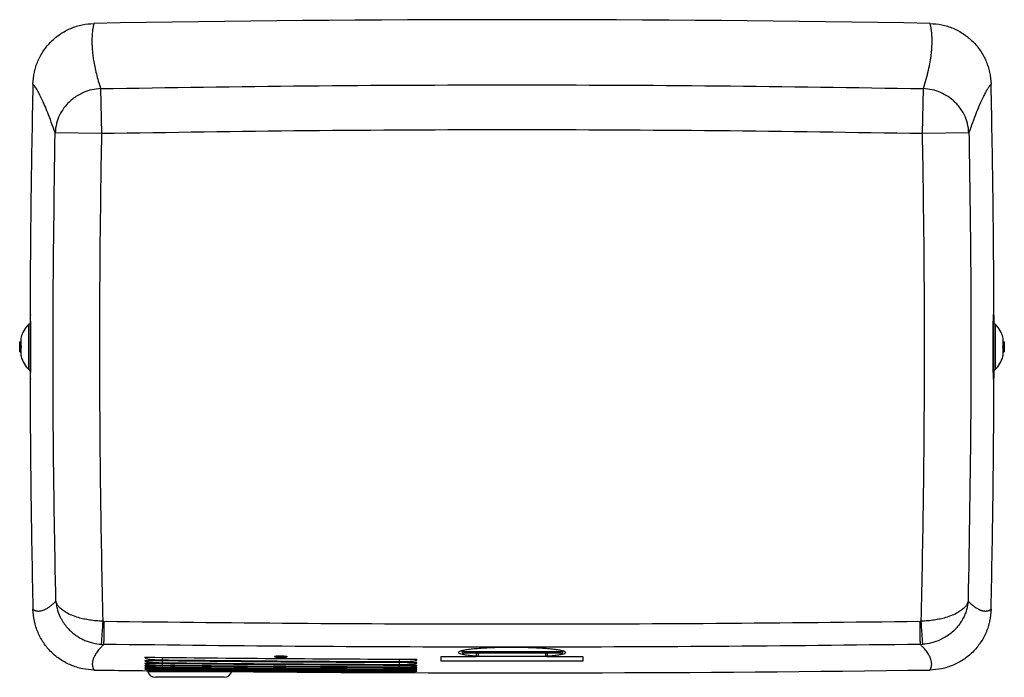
# Model space of a CAD drawing. Header units: millimetres. Extents: x 19 to 203, y 50 to 280.
# Tile 1 of 3: x 19 to 104, y 50 to 107. Entities that reach past the tile are written whole.
import ezdxf

# ---------------------------------------------------------------- set-up
doc = ezdxf.new("R2010")
doc.units = ezdxf.units.MM

msp = doc.modelspace()

# ---------------------------------------------------------------- linework, layer by layer
at = {"color": 7, "linetype": 'Continuous', "lineweight": 25}
for p, q in [((25.9848, 100.8516), (26.0554, 96.9879)), ((96.5505, 96.9879), (96.6211, 100.8516)), ((26.0554, 96.9879), (22.0739, 97.0614)), ((100.532, 97.0614), (96.5505, 96.9879)), ((19.8196, 76.733), (19.8196, 80.6358)), ((19.9811, 80.6844), (19.9372, 80.6844)), ((19.9372, 80.6844), (19.9372, 76.6844)), ((102.6687, 80.6844), (102.6249, 80.6844)), ((102.6687, 76.6844), (102.6687, 80.6844)), ((102.7864, 80.6358), (102.7864, 76.733)), ((19.1918, 79.5177), (19.1496, 79.5177)), ((19.0356, 78.7472), (19.0356, 78.6216)), ((19.1506, 79.1077), (19.06, 79.1077)), ((19.06, 78.2611), (19.06, 79.1077)), ((103.5459, 79.1077), (103.4566, 79.1077)), ((103.5459, 79.1077), (103.5459, 78.2611)), ((103.5704, 78.6216), (103.5704, 78.7472)), ((19.06, 78.2611), (19.1493, 78.2611)), ((103.4141, 77.8511), (103.4563, 77.8511)), ((103.4553, 78.2611), (103.5459, 78.2611)), ((19.954, 75.9209), (19.9565, 75.9115)), ((102.6519, 75.9206), (102.6494, 75.9115)), ((26.1661, 55.1332), (26.2679, 55.1319)), ((96.338, 55.1319), (96.4398, 55.1332)), ((26.0389, 53.151), (26.2416, 53.1422)), ((56.9988, 52.5946), (57, 52.547)), ((57, 52.547), (65.6746, 52.547)), ((96.3643, 53.1422), (96.567, 53.151)), ((29.7931, 52.0477), (29.7931, 52.0354)), ((29.7931, 52.0354), (29.8557, 52.037)), ((29.7931, 51.7747), (29.7931, 51.7637)), ((29.7931, 51.7637), (29.8491, 51.7649)), ((53.1337, 51.8501), (53.0148, 51.859)), ((53.1337, 51.58), (53.029, 51.5869)), ((53.1337, 51.8501), (53.1337, 51.8736)), ((53.1337, 51.58), (53.1337, 51.6007)), ((55.203, 52.0607), (55.203, 51.7408)), ((65.508, 52.3844), (57.1666, 52.3844)), ((58.2689, 52.1524), (58.2689, 52.3844)), ((58.4391, 52.1218), (58.4391, 52.3844)), ((64.1668, 52.3844), (64.1668, 52.1218)), ((64.337, 52.1524), (64.337, 52.3844)), ((67.403, 51.7408), (67.403, 52.0607)), ((29.7931, 51.5383), (29.7931, 51.5286)), ((29.7931, 51.3385), (29.7931, 51.3302)), ((29.7931, 51.1753), (29.7931, 51.1685)), ((29.7931, 51.0487), (29.7931, 51.0435)), ((30.0363, 50.8197), (37.2363, 50.8197)), ((30.9696, 50.8832), (30.9696, 50.8751)), ((31.0363, 50.8824), (31.0363, 50.8197)), ((32.9696, 50.8845), (32.9696, 50.8197)), ((33.303, 50.8197), (33.303, 50.881)), ((33.9696, 50.8748), (33.9696, 50.8197)), ((34.303, 50.8197), (34.303, 50.8707)), ((36.2363, 50.8285), (36.2363, 50.8197)), ((36.303, 50.8197), (36.303, 50.8279)), ((53.1337, 51.3466), (53.0434, 51.3517)), ((53.1337, 51.1497), (53.058, 51.1534)), ((53.1337, 50.9895), (53.0727, 50.9919)), ((53.1337, 51.3466), (53.1337, 51.3644)), ((53.1337, 51.1497), (53.1337, 51.1647)), ((53.1337, 50.9895), (53.1337, 51.0015)), ((53.1337, 50.8659), (53.1337, 50.875)), ((36.5908, 50.3197), (30.6818, 50.3197))]:
    msp.add_line(p, q, dxfattribs=at)
at = {"color": 7, "linetype": 'Continuous', "lineweight": 25, "flags": 128}
for points in [[(19.9628, 81.3919), (19.9614, 81.3993), (19.9565, 81.4573)], [(102.6432, 81.3919), (102.6445, 81.3993), (102.6494, 81.4573)], [(31.3033, 51.816), (31.3034, 51.8272), (31.3037, 51.8486), (31.304, 51.8799), (31.3045, 51.9207), (31.3051, 51.9705), (31.3056, 52.0209)], [(31.3034, 51.5713), (31.3036, 51.5817), (31.3038, 51.6023), (31.3041, 51.6328), (31.3046, 51.6728), (31.3051, 51.7219), (31.3054, 51.7467)], [(42.0172, 52.0846), (42.0194, 52.0858), (41.9829, 52.1002), (41.8882, 52.1133), (41.746, 52.1237), (41.5728, 52.1301), (41.3884, 52.1318), (41.2134, 52.1286), (41.0672, 52.1209), (40.966, 52.1096), (40.9212, 52.096), (40.9384, 52.0815), (41.0158, 52.0679), (41.0917, 52.0605), (41.0917, 52.0605)], [(51.6364, 51.6644), (51.6365, 51.6757), (51.6365, 51.6971), (51.6366, 51.7284), (51.6368, 51.7692), (51.637, 51.819), (51.6372, 51.8692)], [(51.6364, 51.4198), (51.6365, 51.4302), (51.6366, 51.4508), (51.6367, 51.4813), (51.6368, 51.5213), (51.637, 51.5704), (51.6371, 51.5952)], [(31.3036, 51.3632), (31.3037, 51.3727), (31.3039, 51.3925), (31.3042, 51.4222), (31.3047, 51.4615), (31.3052, 51.5099), (31.3052, 51.5107)], [(31.3037, 51.1917), (31.3038, 51.2004), (31.304, 51.2193), (31.3043, 51.2482), (31.3048, 51.2868), (31.305, 51.3129)], [(31.3038, 51.0568), (31.3039, 51.0646), (31.3041, 51.0827), (31.3044, 51.1109), (31.3048, 51.1486), (31.3049, 51.1536)], [(31.3039, 50.9585), (31.304, 50.9655), (31.3042, 50.9828), (31.3045, 51.0101), (31.3048, 51.033)], [(51.6365, 51.2118), (51.6365, 51.2213), (51.6366, 51.2411), (51.6367, 51.2708), (51.6368, 51.3101), (51.637, 51.3585), (51.637, 51.3592)], [(51.6365, 51.0403), (51.6366, 51.0491), (51.6366, 51.068), (51.6367, 51.0969), (51.6369, 51.1354), (51.637, 51.1615)], [(51.6366, 50.9055), (51.6366, 50.9133), (51.6367, 50.9315), (51.6368, 50.9596), (51.6369, 50.9973), (51.6369, 51.0023)], [(51.6366, 50.8072), (51.6366, 50.8142), (51.6367, 50.8315), (51.6368, 50.8588), (51.6369, 50.8818)]]:
    msp.add_lwpolyline(points, dxfattribs=at)
at = {"color": 7, "linetype": 'Continuous', "lineweight": 25}
for centre, radius, start, end in [((61.303, -1893.2286), 2000, 88.9717094, 91.0282906), ((1019.9202, 78.6844), 1000, 178.7077171, 179.8854474), ((-897.3142, 78.6844), 1000, 0.1145526, 1.2922829), ((21.7022, 78.7472), 2.6667, 134.910535, 163.195726), ((19.9372, 80.5177), 0.1667, 90, 134.910535), ((102.6687, 80.5177), 0.1667, 45.089465, 90), ((100.9037, 78.7472), 2.6667, 16.811201, 45.089465), ((21.7022, 78.7472), 2.6667, 172.229994, 180), ((21.7022, 78.6216), 2.6667, 180, 187.770006), ((100.9037, 78.7472), 2.6667, 0, 7.770006), ((100.9037, 78.6216), 2.6667, 352.229994, 0), ((21.7022, 78.6216), 2.6667, 196.811201, 225.089465), ((100.9037, 78.6216), 2.6667, 314.910535, 343.195726), ((19.9372, 76.8511), 0.1667, 225.089465, 270), ((1019.9202, 78.6844), 1000, 180.1145526, 181.2908644), ((-897.3142, 78.6844), 1000, 358.7091356, 359.8854474), ((102.6687, 76.8511), 0.1667, 270, 314.910535), ((57.1666, 52.5511), 0.1667, 181.406092, 270), ((65.508, 52.5511), 0.1667, 270, 358.593908), ((61.303, 2717.3692), 2666.6667, 269.2293034, 269.3482465), ((30.6818, 50.9864), 0.6667, 194.477512, 270), ((36.5908, 50.9864), 0.6667, 270, 345.522488), ((61.303, 2717.3692), 2666.6667, 269.4828497, 270.7706966)]:
    msp.add_arc(centre, radius, start, end, dxfattribs=at)
for points, knots in [([(20.1745, 101.2371), (20.2004, 101.5757), (20.2521, 102.2528), (20.576, 103.2265), (21.0616, 104.1271), (21.7181, 104.9155), (22.5082, 105.5698), (23.4113, 106.0536), (24.3892, 106.3757), (25.0702, 106.4247), (25.4108, 106.4493)], [0, 0, 0, 0, 0.1246055, 0.2491973, 0.3742978, 0.4994257, 0.6244411, 0.7494838, 0.8747214, 1, 1, 1, 1]), ([(25.4108, 106.4493), (25.4102, 106.4481), (25.409, 106.4455), (25.4006, 106.4227), (25.3876, 106.3791), (25.3708, 106.3123), (25.3516, 106.2235), (25.3305, 106.1157), (25.3083, 105.9846), (25.2863, 105.8192), (25.266, 105.6253), (25.2494, 105.4067), (25.2384, 105.1915), (25.2338, 104.9473), (25.2391, 104.632), (25.2614, 104.2325), (25.3056, 103.7801), (25.3739, 103.2846), (25.4729, 102.7395), (25.6095, 102.1362), (25.7748, 101.512), (25.9156, 101.0694), (25.9848, 100.8516)], [0, 0, 0, 0, 0.0327427, 0.0702674, 0.1125742, 0.1596633, 0.200017, 0.2433231, 0.2885694, 0.3307274, 0.3850601, 0.4324603, 0.4729283, 0.5115755, 0.5646092, 0.6291894, 0.6903378, 0.7480589, 0.8138484, 0.8778866, 0.9399331, 1, 1, 1, 1]), ([(96.6211, 100.8516), (96.7066, 101.1231), (96.8811, 101.6773), (97.0715, 102.4451), (97.2115, 103.1467), (97.2852, 103.6605), (97.3239, 104.02), (97.3452, 104.2703), (97.3602, 104.5143), (97.369, 104.7506), (97.3713, 104.9562), (97.369, 105.13), (97.3631, 105.2807), (97.3545, 105.4316), (97.3427, 105.5879), (97.3276, 105.7456), (97.3094, 105.9002), (97.2882, 106.0445), (97.2654, 106.1682), (97.2433, 106.2767), (97.2234, 106.3606), (97.2076, 106.4161), (97.1974, 106.4446), (97.1958, 106.4478), (97.1951, 106.4493)], [0, 0, 0, 0, 0.0752221, 0.1535302, 0.2349469, 0.3090078, 0.3428068, 0.3776822, 0.4136348, 0.4506652, 0.4887741, 0.5170083, 0.543823, 0.5741751, 0.6080645, 0.6454914, 0.6864559, 0.730958, 0.7768886, 0.8196671, 0.873468, 0.9214569, 0.9636342, 1, 1, 1, 1]), ([(97.1951, 106.4493), (97.5339, 106.425), (98.2113, 106.3763), (99.1864, 106.057), (100.0892, 105.5755), (100.8807, 104.9226), (101.5385, 104.1356), (102.0265, 103.2348), (102.3531, 102.2583), (102.4053, 101.5775), (102.4314, 101.2371)], [0, 0, 0, 0, 0.1246053, 0.2491969, 0.3742975, 0.4994255, 0.624441, 0.7494838, 0.8747213, 1, 1, 1, 1]), ([(22.0739, 97.0614), (21.9642, 97.3773), (21.7421, 98.0175), (21.4431, 98.7972), (21.1725, 99.4518), (20.9324, 99.9814), (20.7259, 100.3965), (20.5636, 100.6892), (20.4383, 100.894), (20.3435, 101.0352), (20.2702, 101.1326), (20.2172, 101.1942), (20.1816, 101.2308), (20.1769, 101.2349), (20.1745, 101.2371)], [0, 0, 0, 0, 0.0917397, 0.1858934, 0.2799374, 0.3714534, 0.4663248, 0.557635, 0.6295489, 0.7044886, 0.7768477, 0.8458046, 0.9201869, 1, 1, 1, 1]), ([(25.9848, 100.8516), (25.7356, 100.8287), (25.2371, 100.7828), (24.5976, 100.5698), (24.072, 100.3091), (23.6497, 100.0294), (23.2234, 99.6647), (22.806, 99.1885), (22.4349, 98.5743), (22.1575, 97.8538), (22.1024, 97.3316), (22.0739, 97.0614)], [0, 0, 0, 0, 0.124271, 0.2485693, 0.3318488, 0.4156344, 0.5001123, 0.6115234, 0.7317855, 0.8612201, 1, 1, 1, 1]), ([(25.9848, 100.8516), (31.8705, 100.944), (43.6425, 101.1287), (61.3025, 101.198), (78.9629, 101.1287), (90.7349, 100.944), (96.6211, 100.8516)], [0, 0, 0, 0, 0.2499895, 0.5, 0.7499895, 1, 1, 1, 1]), ([(100.532, 97.0614), (100.5036, 97.3316), (100.4486, 97.8537), (100.1985, 98.5019), (99.918, 98.9982), (99.6438, 99.3697), (99.2679, 99.7755), (98.7577, 100.1861), (98.0886, 100.5434), (97.3689, 100.7827), (96.8704, 100.8287), (96.6211, 100.8516)], [0, 0, 0, 0, 0.1387702, 0.2682055, 0.3494518, 0.4267037, 0.5000753, 0.6264076, 0.7514028, 0.8757108, 1, 1, 1, 1]), ([(102.4314, 101.2371), (102.4296, 101.2355), (102.4262, 101.2324), (102.3995, 101.2055), (102.3606, 101.1621), (102.3073, 101.0958), (102.2314, 100.9904), (102.1256, 100.8281), (101.9869, 100.5924), (101.8197, 100.2784), (101.6208, 99.8684), (101.3891, 99.3478), (101.1299, 98.7131), (100.8449, 97.9641), (100.6355, 97.3599), (100.532, 97.0614)], [0, 0, 0, 0, 0.0685935, 0.133217, 0.1938736, 0.2507381, 0.3165175, 0.3993054, 0.4783154, 0.5611197, 0.649747, 0.7354168, 0.8249887, 0.9135617, 1, 1, 1, 1]), ([(96.5505, 96.9879), (90.6765, 97.0799), (78.9281, 97.264), (61.3035, 97.3331), (43.6783, 97.264), (31.9299, 97.0799), (26.0554, 96.9879)], [0, 0, 0, 0, 0.2499896, 0.5, 0.7499896, 1, 1, 1, 1]), ([(22.1435, 56.8582), (22.0919, 59.5244), (21.9363, 67.5565), (21.8536, 80.9592), (22.0004, 91.6935), (22.0739, 97.0614)], [0, 0, 0, 0, 0.1989788, 0.599437, 1, 1, 1, 1]), ([(26.0554, 96.9879), (26.0016, 93.5011), (25.8938, 86.5276), (25.8742, 76.0643), (25.9491, 65.5998), (26.0938, 58.6238), (26.1661, 55.1358)], [0, 0, 0, 0, 0.2499443, 0.4998886, 0.7499443, 1, 1, 1, 1]), ([(96.4398, 55.1358), (96.5121, 58.6222), (96.6567, 65.5951), (96.7318, 76.0581), (96.7121, 86.5229), (96.6044, 93.4996), (96.5505, 96.9879)], [0, 0, 0, 0, 0.2499443, 0.4998886, 0.7499443, 1, 1, 1, 1]), ([(100.532, 97.0614), (100.5745, 94.3951), (100.7022, 86.3625), (100.7385, 72.9596), (100.5544, 62.2258), (100.4624, 56.8582)], [0, 0, 0, 0, 0.1989788, 0.599437, 1, 1, 1, 1]), ([(19.954, 81.4444), (19.9529, 81.4389), (19.9498, 81.4249), (19.9454, 81.3152), (19.9409, 81.1238), (19.9375, 80.911), (19.9359, 80.7424), (19.9353, 80.6837)], [0, 0, 0, 0, 0.1556246, 0.3945821, 0.6335085, 0.8724348, 1, 1, 1, 1]), ([(19.9565, 81.4573), (19.9563, 81.4576), (19.9555, 81.4591), (19.9547, 81.4508), (19.954, 81.4444)], [0, 0, 0, 0, 0.21711214, 1, 1, 1, 1]), ([(19.9575, 75.9205), (19.9591, 75.9296), (19.9625, 75.95), (19.968, 76.0739), (19.9737, 76.2728), (19.979, 76.5409), (19.9838, 76.8705), (19.9879, 77.2506), (19.991, 77.6723), (19.993, 78.1223), (19.9939, 78.5886), (19.9935, 79.0578), (19.992, 79.5163), (19.9893, 79.9516), (19.9856, 80.3502), (19.9811, 80.7024), (19.9759, 80.9958), (19.9703, 81.2253), (19.9645, 81.3791), (19.9602, 81.4427), (19.958, 81.451), (19.9576, 81.4524)], [0, 0, 0, 0, 0.0452149, 0.1006781, 0.1561358, 0.2115936, 0.2670608, 0.3225281, 0.3780277, 0.4335275, 0.4890674, 0.5446073, 0.6001712, 0.6557351, 0.7112921, 0.766849, 0.8223738, 0.8778984, 0.9333861, 0.9888738, 1, 1, 1, 1]), ([(102.6484, 75.9206), (102.6468, 75.9297), (102.6434, 75.9501), (102.6379, 76.0739), (102.6322, 76.2728), (102.6269, 76.5409), (102.6221, 76.8705), (102.618, 77.2506), (102.6149, 77.6723), (102.6129, 78.1223), (102.612, 78.5886), (102.6124, 79.0578), (102.614, 79.5163), (102.6166, 79.9516), (102.6203, 80.3502), (102.6249, 80.7024), (102.63, 80.9958), (102.6356, 81.2253), (102.6414, 81.3791), (102.6457, 81.4427), (102.648, 81.4511), (102.6483, 81.4525)], [0, 0, 0, 0, 0.04508567, 0.10054882, 0.15600657, 0.21146438, 0.26693157, 0.32239887, 0.37789854, 0.4333983, 0.48893821, 0.54447813, 0.6000421, 0.65560599, 0.71116304, 0.76671998, 0.82224471, 0.87776937, 0.93325707, 0.98874477, 1, 1, 1, 1]), ([(102.6494, 81.4573), (102.6496, 81.4576), (102.6505, 81.4591), (102.6513, 81.4508), (102.6519, 81.4444)], [0, 0, 0, 0, 0.2171832, 1, 1, 1, 1]), ([(102.6519, 81.4444), (102.6531, 81.4389), (102.6561, 81.4249), (102.6605, 81.3152), (102.665, 81.1238), (102.6684, 80.9109), (102.67, 80.742), (102.6706, 80.6831)], [0, 0, 0, 0, 0.1555798, 0.394415, 0.6332192, 0.8720232, 1, 1, 1, 1]), ([(19.1918, 78.6844), (19.1708, 78.8211), (19.128, 79.0988), (19.1703, 79.3766), (19.1918, 79.5177)], [0, 0, 0, 0, 0.4921475, 1, 1, 1, 1]), ([(103.4565, 79.5177), (103.4565, 79.5177), (103.4708, 79.5177), (103.4424, 79.5177), (103.4141, 79.5177)], [0, 0, 0, 0, 0.0031689, 1, 1, 1, 1]), ([(103.4141, 79.5177), (103.4351, 79.3811), (103.4779, 79.1033), (103.4356, 78.8255), (103.4141, 78.6844)], [0, 0, 0, 0, 0.4921475, 1, 1, 1, 1]), ([(19.1918, 77.8511), (19.1708, 77.9878), (19.128, 78.2655), (19.1703, 78.5433), (19.1918, 78.6844)], [0, 0, 0, 0, 0.49214746, 1, 1, 1, 1]), ([(103.4141, 78.6844), (103.4351, 78.5477), (103.4779, 78.27), (103.4356, 77.9922), (103.4141, 77.8511)], [0, 0, 0, 0, 0.4921475, 1, 1, 1, 1]), ([(19.1494, 77.8511), (19.1494, 77.8511), (19.1351, 77.8511), (19.1635, 77.8511), (19.1918, 77.8511)], [0, 0, 0, 0, 0.0031689, 1, 1, 1, 1]), ([(19.9352, 76.6857), (19.9362, 76.5928), (19.9384, 76.3956), (19.9424, 76.1696), (19.9471, 76.0065), (19.951, 75.9283), (19.9534, 75.9223), (19.954, 75.9209)], [0, 0, 0, 0, 0.2127406, 0.4511581, 0.68954, 0.927922, 1, 1, 1, 1]), ([(102.6707, 76.6851), (102.6697, 76.5923), (102.6676, 76.3954), (102.6636, 76.1696), (102.6588, 76.0064), (102.6549, 75.9281), (102.6524, 75.9221), (102.6519, 75.9206)], [0, 0, 0, 0, 0.2117405, 0.4496346, 0.6874931, 0.9253517, 1, 1, 1, 1]), ([(20.174, 56.1565), (20.1743, 56.1561), (20.1749, 56.1551), (20.1807, 56.1489), (20.192, 56.1393), (20.211, 56.1258), (20.2397, 56.1085), (20.2797, 56.0878), (20.3301, 56.065), (20.392, 56.0444), (20.4623, 56.0271), (20.5396, 56.0145), (20.617, 56.0077), (20.7048, 56.0082), (20.8171, 56.0202), (20.958, 56.0511), (21.1175, 56.1054), (21.2909, 56.1846), (21.4806, 56.296), (21.6903, 56.4472), (21.9096, 56.6296), (22.0661, 56.7825), (22.1435, 56.8582)], [0, 0, 0, 0, 0.0274807, 0.0593071, 0.0954795, 0.135998, 0.1808625, 0.2300732, 0.2810873, 0.3282446, 0.3820454, 0.4297393, 0.4713265, 0.5114348, 0.5645256, 0.62921, 0.690498, 0.7483948, 0.8130131, 0.8765839, 0.9389086, 1, 1, 1, 1]), ([(22.1435, 56.8582), (22.1436, 56.8573), (22.1438, 56.8547), (22.1444, 56.8463), (22.1468, 56.8174), (22.1569, 56.7082), (22.1896, 56.467), (22.284, 56.0516), (22.4378, 55.6416), (22.6125, 55.3004), (22.7461, 55.0774), (22.8861, 54.8742), (23.0289, 54.691), (23.1715, 54.5273), (23.3584, 54.3334), (23.5995, 54.1159), (23.9053, 53.887), (24.2196, 53.6922), (24.5532, 53.5222), (24.9075, 53.3797), (25.4023, 53.2268), (25.7859, 53.1811), (26.0389, 53.151)], [0, 0, 0, 0, 0.0004909, 0.0014314, 0.0046647, 0.0165747, 0.0626514, 0.1398535, 0.2504024, 0.2989605, 0.3449381, 0.3881853, 0.4285805, 0.4660294, 0.5004634, 0.5668186, 0.6306306, 0.6917163, 0.7499465, 0.814252, 0.8775101, 1, 1, 1, 1]), ([(26.1661, 55.1358), (25.9762, 55.1432), (25.5963, 55.1581), (25.0508, 55.2241), (24.5407, 55.318), (24.0174, 55.4513), (23.4979, 55.634), (23.0353, 55.8595), (22.6775, 56.0992), (22.42, 56.3371), (22.2705, 56.5418), (22.1989, 56.6864), (22.1699, 56.7641), (22.1568, 56.8065), (22.1505, 56.8298), (22.1472, 56.8425), (22.1455, 56.8495), (22.1447, 56.8528), (22.1443, 56.8542), (22.144, 56.8554), (22.1438, 56.8569), (22.1435, 56.8582)], [0, 0, 0, 0, 0.0916614, 0.1833368, 0.2700575, 0.3567959, 0.4741809, 0.5916202, 0.6940902, 0.7965796, 0.8908644, 0.9404707, 0.9673745, 0.9820919, 0.9901631, 0.9945917, 0.9970198, 0.9983472, 0.9987067, 0.9988194, 1, 1, 1, 1]), ([(100.4624, 56.8582), (100.4622, 56.8569), (100.4619, 56.8554), (100.4616, 56.8542), (100.4612, 56.8528), (100.4604, 56.8495), (100.4587, 56.8425), (100.4554, 56.8298), (100.4491, 56.8065), (100.436, 56.7641), (100.407, 56.6864), (100.3354, 56.5418), (100.1859, 56.3371), (99.9285, 56.0992), (99.5706, 55.8595), (99.1081, 55.634), (98.5885, 55.4513), (98.0652, 55.318), (97.5552, 55.2241), (97.0097, 55.1581), (96.6297, 55.1432), (96.4398, 55.1358)], [0, 0, 0, 0, 0.0011804, 0.0012931, 0.0016526, 0.00298, 0.0054081, 0.0098367, 0.0179079, 0.0326253, 0.0595291, 0.1091354, 0.2034202, 0.3059096, 0.4083796, 0.525819, 0.643204, 0.7299425, 0.8166631, 0.9083386, 1, 1, 1, 1]), ([(100.4624, 56.8582), (100.4623, 56.8573), (100.4617, 56.8488), (100.4593, 56.8193), (100.449, 56.7079), (100.4284, 56.5561), (100.3927, 56.3683), (100.3524, 56.1967), (100.2952, 55.9984), (100.2161, 55.774), (100.0969, 55.4958), (99.9326, 55.188), (99.7252, 54.8765), (99.5111, 54.6096), (99.2447, 54.3261), (98.9112, 54.0344), (98.4969, 53.7515), (97.9764, 53.4785), (97.3351, 53.2442), (96.8197, 53.1816), (96.567, 53.151)], [0, 0, 0, 0, 0.0004835, 0.0046457, 0.0165649, 0.0627469, 0.089858, 0.122107, 0.1596471, 0.2026322, 0.2512042, 0.3229253, 0.3887048, 0.4481112, 0.5008491, 0.5887355, 0.671994, 0.7502543, 0.877573, 1, 1, 1, 1]), ([(100.4624, 56.8582), (100.5588, 56.7648), (100.7541, 56.5756), (101.0227, 56.3648), (101.2672, 56.2078), (101.4466, 56.1232), (101.573, 56.0764), (101.6612, 56.0496), (101.7473, 56.0293), (101.8307, 56.0155), (101.9039, 56.0088), (101.9666, 56.0076), (102.0247, 56.0106), (102.0855, 56.0174), (102.15, 56.0287), (102.2137, 56.0445), (102.2742, 56.0643), (102.327, 56.0881), (102.3705, 56.1108), (102.4017, 56.1302), (102.4209, 56.1448), (102.4304, 56.1544), (102.4315, 56.1558), (102.432, 56.1565)], [0, 0, 0, 0, 0.0763832, 0.1546934, 0.2349553, 0.3088434, 0.342724, 0.3776706, 0.4136841, 0.4507652, 0.4889147, 0.518149, 0.5460105, 0.5824547, 0.6231414, 0.6680705, 0.7172424, 0.7706254, 0.8220094, 0.8764453, 0.9242555, 0.9654404, 1, 1, 1, 1]), ([(25.4342, 50.9438), (25.0943, 50.9667), (24.4145, 51.0125), (23.4351, 51.3295), (22.5281, 51.8096), (21.7329, 52.4624), (21.0716, 53.2504), (20.581, 54.1531), (20.2526, 55.1322), (20.2002, 55.815), (20.174, 56.1565)], [0, 0, 0, 0, 0.1246438, 0.2492739, 0.3743543, 0.499462, 0.6244553, 0.7494756, 0.8747174, 1, 1, 1, 1]), ([(102.432, 56.1565), (102.406, 55.8168), (102.3539, 55.1374), (102.0281, 54.161), (101.5398, 53.2584), (100.8798, 52.4691), (100.0858, 51.8151), (99.1787, 51.3326), (98.1966, 51.0131), (97.5134, 50.9669), (97.1717, 50.9438)], [0, 0, 0, 0, 0.1246438, 0.2492739, 0.3743543, 0.499462, 0.6244553, 0.7494756, 0.8747174, 1, 1, 1, 1]), ([(26.2679, 55.1319), (32.1068, 55.0657), (43.7847, 54.9335), (61.3027, 54.8838), (78.8209, 54.9334), (90.4989, 55.0657), (96.338, 55.1319)], [0, 0, 0, 0, 0.2499945, 0.5, 0.7499945, 1, 1, 1, 1]), ([(26.2416, 53.1422), (26.1748, 53.0726), (26.047, 52.9396), (25.8832, 52.7591), (25.7457, 52.5919), (25.6294, 52.4315), (25.5303, 52.2764), (25.4513, 52.1324), (25.3943, 52.0081), (25.3523, 51.8989), (25.3211, 51.8004), (25.2972, 51.7044), (25.2808, 51.6115), (25.2724, 51.5299), (25.2704, 51.46), (25.273, 51.3989), (25.279, 51.3386), (25.2886, 51.2772), (25.3017, 51.2162), (25.3184, 51.157), (25.3387, 51.1012), (25.3617, 51.0527), (25.3842, 51.0098), (25.4048, 50.977), (25.4211, 50.9559), (25.4318, 50.9454), (25.4335, 50.9443), (25.4342, 50.9438)], [0, 0, 0, 0, 0.0487099, 0.0931407, 0.1343253, 0.1783864, 0.2235921, 0.2672992, 0.3088955, 0.3427823, 0.3777297, 0.4137388, 0.4508105, 0.4889458, 0.5182964, 0.546284, 0.577334, 0.6114465, 0.6486218, 0.6888598, 0.7321606, 0.7784113, 0.8223325, 0.876887, 0.924683, 0.9657206, 1, 1, 1, 1]), ([(96.3643, 53.1422), (90.5211, 53.076), (78.8343, 52.9436), (61.3032, 52.8939), (43.7718, 52.9436), (32.0851, 53.076), (26.2416, 53.1422)], [0, 0, 0, 0, 0.2499945, 0.5, 0.7499945, 1, 1, 1, 1]), ([(64.337, 52.1524), (64.5232, 52.1675), (64.8956, 52.1975), (65.3299, 52.2525), (65.6535, 52.3132), (65.8545, 52.379), (65.9239, 52.4479), (65.8643, 52.5182), (65.6718, 52.5878), (65.3566, 52.6545), (64.9228, 52.7161), (64.3878, 52.7707), (63.763, 52.8162), (63.0705, 52.8512), (62.3275, 52.8743), (61.5577, 52.8851), (60.7815, 52.8827), (60.0209, 52.8679), (59.2977, 52.8406), (58.6296, 52.8024), (58.0381, 52.7541), (57.5357, 52.6976), (57.1415, 52.6346), (56.862, 52.5671), (56.711, 52.4972), (56.688, 52.427), (56.7997, 52.3587), (57.0374, 52.2939), (57.401, 52.2348), (57.8202, 52.1875), (58.1393, 52.1626), (58.2689, 52.1524)], [0, 0, 0, 0, 0.0348662, 0.0697331, 0.1045972, 0.1394618, 0.1744112, 0.2093607, 0.2443817, 0.2794024, 0.314407, 0.349411, 0.3843055, 0.4191993, 0.4539361, 0.4886726, 0.5232848, 0.5578972, 0.5924855, 0.6270745, 0.6617522, 0.6964306, 0.7312614, 0.7660927, 0.8010609, 0.836029, 0.8710552, 0.9060809, 0.941069, 0.9760564, 1, 1, 1, 1]), ([(97.1717, 50.9438), (97.1723, 50.9442), (97.1737, 50.9451), (97.1824, 50.9534), (97.1958, 50.9699), (97.2132, 50.9957), (97.2331, 51.0309), (97.2545, 51.0735), (97.2764, 51.1246), (97.2971, 51.188), (97.3152, 51.2629), (97.3287, 51.3488), (97.3357, 51.4351), (97.3342, 51.5329), (97.3176, 51.6733), (97.27, 51.865), (97.1709, 52.1096), (97.0384, 52.3415), (96.8908, 52.552), (96.7473, 52.7313), (96.5729, 52.9249), (96.4361, 53.0674), (96.3643, 53.1422)], [0, 0, 0, 0, 0.0308108, 0.0671823, 0.1091148, 0.1566084, 0.1978262, 0.2424772, 0.2867924, 0.327967, 0.3816869, 0.4294061, 0.471125, 0.5114053, 0.564478, 0.648309, 0.7263722, 0.8071982, 0.8551517, 0.9001138, 0.9475568, 1, 1, 1, 1]), ([(29.7931, 52.0477), (30.0742, 52.0444), (37.5772, 51.9563), (45.3575, 51.8983), (52.8568, 51.8745), (53.1337, 51.8736)], [0, 0, 0, 0, 0.0361236, 0.9644099, 1, 1, 1, 1]), ([(29.7931, 52.0354), (29.7932, 52.0288), (29.7935, 52.0045), (29.8036, 51.9633), (29.9147, 51.9131), (30.1687, 51.8716), (30.5153, 51.8426), (30.8867, 51.8236), (31.1644, 51.8185), (31.3033, 51.816)], [0, 0, 0, 0, 0.0748763, 0.2747512, 0.4734289, 0.6553306, 0.7741112, 0.8869385, 1, 1, 1, 1]), ([(29.7931, 51.7747), (30.0742, 51.7714), (37.5772, 51.6834), (45.3575, 51.6254), (52.8568, 51.6016), (53.1337, 51.6007)], [0, 0, 0, 0, 0.0361236, 0.9644099, 1, 1, 1, 1]), ([(29.7931, 51.7637), (29.7932, 51.758), (29.7935, 51.7368), (29.8036, 51.701), (29.9147, 51.6573), (30.1687, 51.621), (30.5153, 51.5954), (30.8868, 51.5785), (31.1645, 51.5737), (31.3034, 51.5713)], [0, 0, 0, 0, 0.0740762, 0.2740431, 0.4728131, 0.6549002, 0.7738268, 0.8867962, 1, 1, 1, 1]), ([(31.3033, 51.816), (34.0818, 51.7869), (40.8594, 51.7157), (47.6372, 51.6835), (51.6364, 51.6644)], [0, 0, 0, 0, 0.4099574, 1, 1, 1, 1]), ([(31.3034, 51.5713), (34.0819, 51.5422), (40.8595, 51.4711), (47.6373, 51.4388), (51.6364, 51.4198)], [0, 0, 0, 0, 0.4099591, 1, 1, 1, 1]), ([(41.0917, 52.0605), (41.1407, 52.0573), (41.2387, 52.0507), (41.4232, 52.0459), (41.6101, 52.0457), (41.7806, 52.0503), (41.9203, 52.0591), (41.9692, 52.0675), (41.9937, 52.0718)], [0, 0, 0, 0, 0.16683253, 0.33367822, 0.50022531, 0.66659422, 0.83309967, 1, 1, 1, 1]), ([(51.6364, 51.6644), (51.6554, 51.6644), (51.8216, 51.6639), (52.1341, 51.668), (52.5366, 51.6848), (52.8457, 51.7124), (53.0519, 51.7514), (53.1335, 51.7977), (53.1336, 51.8326), (53.1337, 51.8501)], [0, 0, 0, 0, 0.0161985, 0.1421263, 0.2676066, 0.4259425, 0.5833066, 0.7911318, 1, 1, 1, 1]), ([(51.6364, 51.4198), (51.6547, 51.4198), (51.8201, 51.4193), (52.1319, 51.4226), (52.5346, 51.4368), (52.8441, 51.4604), (53.0512, 51.4941), (53.1334, 51.5343), (53.1336, 51.5648), (53.1337, 51.58)], [0, 0, 0, 0, 0.0156051, 0.1415326, 0.267015, 0.4252558, 0.5825269, 0.7907357, 1, 1, 1, 1]), ([(55.5363, 52.0864), (55.4989, 52.0862), (55.4242, 52.0857), (55.3245, 52.0814), (55.2491, 52.0749), (55.2088, 52.0676), (55.2046, 52.0627), (55.203, 52.0607)], [0, 0, 0, 0, 0.2137157, 0.4275477, 0.6416634, 0.8564089, 1, 1, 1, 1]), ([(57.9391, 52.0822), (57.5387, 52.0828), (56.7378, 52.0839), (55.9368, 52.0855), (55.5363, 52.0864)], [0, 0, 0, 0, 0.4999161, 1, 1, 1, 1]), ([(58.2689, 52.1524), (58.3075, 52.149), (58.3849, 52.1422), (58.4405, 52.1289), (58.4421, 52.1151), (58.386, 52.1021), (58.2794, 52.0914), (58.1345, 52.0843), (58.0136, 52.0822), (57.9484, 52.0822), (57.9391, 52.0822)], [0, 0, 0, 0, 0.1394658, 0.2790023, 0.4188084, 0.5587533, 0.6985415, 0.8379509, 0.9769276, 1, 1, 1, 1]), ([(64.6668, 52.0822), (64.6108, 52.0826), (64.4986, 52.0833), (64.3493, 52.09), (64.2355, 52.1), (64.17, 52.1126), (64.1605, 52.1264), (64.2083, 52.1398), (64.2807, 52.1482), (64.3296, 52.1519), (64.337, 52.1524)], [0, 0, 0, 0, 0.1386507, 0.2773494, 0.4162369, 0.55554, 0.6952498, 0.8351799, 0.9750417, 1, 1, 1, 1]), ([(67.0696, 52.0864), (66.6691, 52.0855), (65.8682, 52.0839), (65.0672, 52.0828), (64.6668, 52.0822)], [0, 0, 0, 0, 0.5000839, 1, 1, 1, 1]), ([(67.403, 52.0607), (67.3993, 52.0637), (67.3919, 52.0696), (67.3342, 52.0774), (67.2493, 52.0832), (67.1556, 52.0861), (67.0939, 52.0863), (67.0696, 52.0864)], [0, 0, 0, 0, 0.2153906, 0.4309186, 0.6461263, 0.8606868, 1, 1, 1, 1]), ([(29.7931, 51.5383), (30.0742, 51.535), (37.5772, 51.447), (45.3575, 51.3891), (52.8568, 51.3653), (53.1337, 51.3644)], [0, 0, 0, 0, 0.0361236, 0.9644099, 1, 1, 1, 1]), ([(29.7931, 51.5286), (29.7932, 51.5238), (29.7935, 51.5058), (29.8036, 51.4754), (29.9147, 51.4381), (30.1687, 51.407), (30.5154, 51.3849), (30.8869, 51.37), (31.1646, 51.3655), (31.3036, 51.3632)], [0, 0, 0, 0, 0.0732134, 0.2732828, 0.4721551, 0.6544408, 0.7735234, 0.8866445, 1, 1, 1, 1]), ([(29.7931, 51.3385), (30.0742, 51.3352), (37.5772, 51.2473), (45.3575, 51.1893), (52.8568, 51.1656), (53.1337, 51.1647)], [0, 0, 0, 0, 0.0361236, 0.9644099, 1, 1, 1, 1]), ([(29.7931, 51.3302), (29.7932, 51.3263), (29.7935, 51.3114), (29.8036, 51.2863), (29.9147, 51.2555), (30.1687, 51.2297), (30.5154, 51.2109), (30.887, 51.1981), (31.1647, 51.1938), (31.3037, 51.1917)], [0, 0, 0, 0, 0.0722954, 0.2724761, 0.4714597, 0.6539555, 0.7732029, 0.8864842, 1, 1, 1, 1]), ([(29.7931, 51.1753), (30.0742, 51.172), (37.5772, 51.0841), (45.3575, 51.0262), (52.8568, 51.0024), (53.1337, 51.0015)], [0, 0, 0, 0, 0.0361236, 0.9644099, 1, 1, 1, 1]), ([(29.7931, 51.1685), (29.7932, 51.1654), (29.7935, 51.1536), (29.8037, 51.1339), (29.9147, 51.1095), (30.1687, 51.0889), (30.5154, 51.0736), (30.8871, 51.0628), (31.1648, 51.0588), (31.3038, 51.0568)], [0, 0, 0, 0, 0.0713294, 0.2716288, 0.4707312, 0.6534472, 0.7728673, 0.8863163, 1, 1, 1, 1]), ([(29.7931, 51.0487), (30.0742, 51.0454), (37.5772, 50.9575), (45.3575, 50.8996), (52.8568, 50.8759), (53.1337, 50.875)], [0, 0, 0, 0, 0.0361236, 0.9644099, 1, 1, 1, 1]), ([(29.7931, 51.0435), (29.7932, 51.0412), (29.7936, 51.0325), (29.8037, 51.018), (29.9148, 51.0001), (30.1687, 50.9847), (30.5154, 50.9728), (30.8871, 50.9641), (31.1649, 50.9603), (31.3039, 50.9585)], [0, 0, 0, 0, 0.070322, 0.2707464, 0.4699736, 0.6529186, 0.7725183, 0.8861418, 1, 1, 1, 1]), ([(36.303, 50.8279), (36.2955, 50.8289), (36.2806, 50.831), (36.1639, 50.8354), (35.9797, 50.8407), (35.7287, 50.8467), (35.4176, 50.8531), (35.0568, 50.8596), (34.6548, 50.866), (34.2246, 50.8719), (33.7772, 50.8773), (33.326, 50.8818), (32.8837, 50.8854), (32.4624, 50.888), (32.0752, 50.8895), (31.7313, 50.8902), (31.4427, 50.8899), (31.2148, 50.8889), (31.0581, 50.8872), (30.9801, 50.8852), (30.9725, 50.8838), (30.9696, 50.8832)], [0, 0, 0, 0, 0.0536871, 0.1073742, 0.1610649, 0.2147557, 0.2684519, 0.3221481, 0.375849, 0.4295499, 0.4832494, 0.5369489, 0.5906427, 0.6443365, 0.6980249, 0.7517133, 0.8053996, 0.8590859, 0.9127733, 0.9664607, 1, 1, 1, 1]), ([(31.3036, 51.3632), (34.0821, 51.3341), (40.8595, 51.263), (47.6373, 51.2308), (51.6365, 51.2118)], [0, 0, 0, 0, 0.4099608, 1, 1, 1, 1]), ([(31.3037, 51.1917), (34.0822, 51.1626), (40.8596, 51.0916), (47.6374, 51.0594), (51.6365, 51.0403)], [0, 0, 0, 0, 0.4099624, 1, 1, 1, 1]), ([(31.3038, 51.0568), (34.0823, 51.0277), (40.8597, 50.9567), (47.6375, 50.9245), (51.6366, 50.9055)], [0, 0, 0, 0, 0.4099641, 1, 1, 1, 1]), ([(31.3039, 50.9585), (34.0824, 50.9294), (40.8598, 50.8584), (47.6375, 50.8262), (51.6366, 50.8072)], [0, 0, 0, 0, 0.4099657, 1, 1, 1, 1]), ([(40.9223, 50.828), (40.9346, 50.827), (40.9592, 50.825), (41.0551, 50.8224), (41.1348, 50.8209), (41.1655, 50.8204)], [0, 0, 0, 0, 0.3807798, 0.7615886, 1, 1, 1, 1]), ([(41.1655, 50.8204), (41.2204, 50.8195), (41.3302, 50.8179), (41.5198, 50.8163), (41.7013, 50.8156), (41.8573, 50.816), (41.9694, 50.8173), (42.0252, 50.8195), (42.0184, 50.8223), (41.9498, 50.8255), (41.827, 50.8287), (41.6638, 50.8314), (41.4788, 50.8333), (41.2929, 50.8342), (41.1263, 50.834), (41.0007, 50.8328), (40.9276, 50.831), (40.9265, 50.8294), (40.9261, 50.8288)], [0, 0, 0, 0, 0.0636731, 0.1273465, 0.1910143, 0.2546764, 0.318337, 0.3820013, 0.4456734, 0.5093542, 0.5730405, 0.6367261, 0.7004049, 0.7640739, 0.8277353, 0.8913946, 0.955058, 1, 1, 1, 1]), ([(51.6365, 51.2118), (51.654, 51.2117), (51.8185, 51.2113), (52.1294, 51.2138), (52.5323, 51.2255), (52.8423, 51.2451), (53.0505, 51.2734), (53.1334, 51.3075), (53.1336, 51.3335), (53.1337, 51.3466)], [0, 0, 0, 0, 0.0149519, 0.14088, 0.2663655, 0.4245029, 0.5816729, 0.790302, 1, 1, 1, 1]), ([(51.6365, 51.0403), (51.667, 51.0403), (51.8308, 51.0398), (52.138, 51.0418), (52.53, 51.0507), (52.8404, 51.0664), (53.0497, 51.0894), (53.1333, 51.1173), (53.1336, 51.1389), (53.1337, 51.1497)], [0, 0, 0, 0, 0.02607821, 0.1403312, 0.26579807, 0.42379624, 0.58082957, 0.78987293, 1, 1, 1, 1]), ([(51.6366, 50.9055), (51.666, 50.9054), (51.8288, 50.9049), (52.135, 50.9062), (52.5273, 50.9126), (52.8384, 50.9244), (53.0488, 50.942), (53.1332, 50.9638), (53.1336, 50.9809), (53.1337, 50.9895)], [0, 0, 0, 0, 0.0252335, 0.1395749, 0.2650479, 0.4229302, 0.5798504, 0.7893753, 1, 1, 1, 1]), ([(51.6366, 50.8072), (51.665, 50.8071), (51.8267, 50.8066), (52.1319, 50.8071), (52.5246, 50.8111), (52.8363, 50.819), (53.0479, 50.8312), (53.1331, 50.8469), (53.1335, 50.8596), (53.1337, 50.8659)], [0, 0, 0, 0, 0.0243382, 0.1387744, 0.2642553, 0.4220174, 0.57882, 0.7888516, 1, 1, 1, 1])]:
    msp.add_open_spline(points, degree=3, knots=knots, dxfattribs=at)
for points in [[(26.1661, 55.1358), (26.1505, 54.8918), (26.1192, 54.4038), (26.0788, 53.7737), (26.0488, 53.3056), (26.0422, 53.2025), (26.0389, 53.151)], [(26.2679, 55.1319), (26.2647, 54.8866), (26.2582, 54.3961), (26.2498, 53.7634), (26.2436, 53.2945), (26.2423, 53.1929), (26.2416, 53.1422)], [(96.3643, 53.1422), (96.3637, 53.1929), (96.3623, 53.2945), (96.3561, 53.7634), (96.3478, 54.3961), (96.3413, 54.8866), (96.338, 55.1319)], [(96.567, 53.151), (96.5637, 53.2025), (96.5571, 53.3056), (96.5271, 53.7737), (96.4867, 54.4038), (96.4554, 54.8918), (96.4398, 55.1358)], [(55.203, 51.7408), (57.2363, 51.7373), (61.303, 51.7303), (65.3696, 51.7373), (67.403, 51.7408)], [(58.4391, 52.138), (59.3937, 52.1364), (61.303, 52.1331), (63.2122, 52.1364), (64.1668, 52.138)]]:
    msp.add_open_spline(points, degree=3, dxfattribs=at)

doc.saveas('drawing.dxf')
